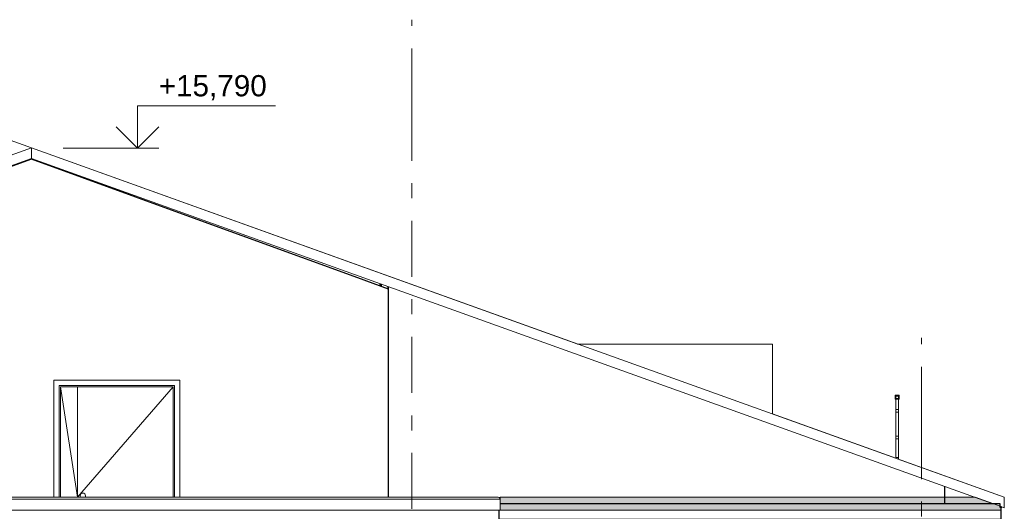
# Model space of a CAD drawing. Header units: millimetres. Extents: x -28034 to 133570, y -6180 to 17692.
# Tile 28 of 36: x 87720 to 96995, y 10138 to 14770. Entities that reach past the tile are written whole.
import ezdxf
from ezdxf.enums import TextEntityAlignment as Align

# ---------------------------------------------------------------- set-up
doc = ezdxf.new("R2010")
doc.units = ezdxf.units.MM
doc.header["$MEASUREMENT"] = 0
doc.linetypes.add('Штрих-Штриховая', pattern=[1093.611073, 529.166651, -211.666656, 141.111112, -211.666656])
for name, color, linetype in [('1 Молдинги', 7, 'Continuous'), ('1_Кровля (плоская)', 7, 'Continuous'), ('1_Окна слуховые', 7, 'Continuous'), ('Новый_1_Ограждение кровли', 7, 'Continuous'), ('Новый_Двери Archicad', 7, 'Continuous'), ('Новый_Конструктив - Стены Несущие', 7, 'Continuous'), ('Новый_Фартук парапета', 7, 'Continuous'), ('Размер - Отметка Уровня', 7, 'Continuous'), ('Фартук парапета', 7, 'Continuous'), ('Элемент Модели - Оси', 7, 'Continuous')]:
    doc.layers.add(name, color=color, linetype=linetype)
for name, color, linetype, lineweight in [('1 Молдинги_Ном._пера__1', 7, 'Continuous', 15), ('1 Молдинги_Ном._пера__120', 7, 'Continuous', 5), ('1 Молдинги_Ном._пера__21', 7, 'Continuous', 30), ('1_Кровля (плоская)_Ном._пера__120', 7, 'Continuous', 5), ('1_Окна слуховые_Ном._пера__120', 7, 'Continuous', 5), ('Новый_1_Ограждение кровли_Ном._пера__120', 7, 'Continuous', 5), ('Новый_Двери Archicad_Ном._пера__1', 7, 'Continuous', 15), ('Новый_Конструктив - Стены Несущие_Ном._пера__21', 7, 'Continuous', 30), ('Новый_Фартук парапета_Ном._пера__120', 7, 'Continuous', 5), ('Размер - Отметка Уровня_Ном._пера__120', 7, 'Continuous', 5), ('Фартук парапета_Ном._пера__120', 7, 'Continuous', 5), ('Элемент Модели - Оси_Ном._пера__1', 7, 'Continuous', 15), ('Элемент Модели - Оси_Ном._пера__120', 7, 'Continuous', 5), ('Элемент Модели - Оси_Ном._пера__2', 8, 'Continuous', 15)]:
    doc.layers.add(name, color=color, linetype=linetype, lineweight=lineweight)
doc.styles.add('СГЕНЕРИР_СТИЛЬ_1', font='arial.ttf')

# ---------------------------------------------------------------- blocks, each defined once
blk = doc.blocks.new('Элемент Разреза_241_1', base_point=(104939.2, -2230.2))
at = {"layer": '1_Кровля (плоская)_Ном._пера__120', "color": 7, "linetype": 'Continuous', "lineweight": 5}
for p, q in [((87829.9, 13561.6), (96994.9, 10271)), ((92976.2, 11713.9), (87829.9, 13561.6)), ((87829.9, 13561.6), (87829.9, 13461.7)), ((96880.3, 10212.3), (87829.9, 13461.7)), ((95973, 10638), (94811.5, 11055)), ((96994.9, 10271.1), (95985.8, 10633.4)), ((96994.9, 10171.1), (96994.9, 10271)), ((96994.9, 10171.1), (96952.3, 10186.4))]:
    blk.add_line(p, q, dxfattribs=at)
blk = doc.blocks.new('Элемент Разреза_304_1', base_point=(104939.2, -2230.2))
at = {"layer": 'Фартук парапета_Ном._пера__120', "color": 7, "linetype": 'Continuous', "lineweight": 5}
for p, q in [((92244.9, 10252.4), (67684.9, 10252.4)), ((92226.4, 10269.7), (67703.4, 10269.7)), ((92235.6, 10267.8), (92226.4, 10269.7)), ((92242.4, 10261.4), (92235.6, 10267.8)), ((92244.9, 10252.4), (92242.4, 10261.4)), ((92244.9, 10147), (92244.9, 10252.4)), ((92244.9, 10147), (67684.9, 10147))]:
    blk.add_line(p, q, dxfattribs=at)
blk = doc.blocks.new('Элемент Разреза_310_1', base_point=(104939.2, -2230.2))
at = {"layer": 'Новый_Фартук парапета_Ном._пера__120', "color": 7, "linetype": 'Continuous', "lineweight": 5}
for p, q in [((92223.9, 10269.7), (92223.8, 10269.7)), ((92226.4, 10269.8), (92223.9, 10269.7)), ((92226.3, 10269.8), (92226.4, 10269.8)), ((92235.6, 10267.9), (92226.4, 10269.8)), ((92242.4, 10261.5), (92235.6, 10267.9)), ((92244.9, 10252.4), (92242.4, 10261.5)), ((92244.9, 10252.4), (92244.9, 10252.4))]:
    blk.add_line(p, q, dxfattribs=at)
blk = doc.blocks.new('Элемент Разреза_347_1', base_point=(104939.2, -2230.2))
at = {"layer": '1_Кровля (плоская)_Ном._пера__120', "color": 7, "linetype": 'Continuous', "lineweight": 5}
for p, q in [((78665, 10271.1), (87829.9, 13561.6)), ((87829.9, 13461.8), (78939.3, 10269.7)), ((78664.9, 10269.7), (78664.9, 10271)), ((78665, 10269.7), (78665, 10271.1))]:
    blk.add_line(p, q, dxfattribs=at)
blk = doc.blocks.new('Элемент Разреза_362_1', base_point=(104939.2, -2230.2))
at = {"layer": 'Новый_Конструктив - Стены Несущие_Ном._пера__21', "color": 7, "linetype": 'Continuous', "lineweight": 30}
for p, q in [((91194.9, 10269.7), (91194.9, 12253.6)), ((96434.9, 10212.3), (96434.9, 10372.2))]:
    blk.add_line(p, q, dxfattribs=at)
blk = doc.blocks.new('Элемент Разреза_364_1', base_point=(104939.2, -2230.2))
at = {"layer": 'Новый_Двери Archicad_Ном._пера__1', "color": 7, "linetype": 'Continuous', "lineweight": 15}
for p, q in [((88042.2, 11372.7), (88042.2, 10269.7)), ((89228.2, 11372.7), (88042.2, 11372.7)), ((88092.2, 10269.7), (88092.2, 11322.7)), ((88092.2, 11322.7), (89178.2, 11322.7)), ((89178.2, 11322.7), (89178.2, 10269.7)), ((89228.2, 10269.7), (89228.2, 11372.7)), ((88104.2, 10269.7), (88104.2, 11310.7)), ((88104.2, 11310.7), (89166.2, 11310.7)), ((88105.2, 11309.7), (88265.2, 10269.7)), ((88265.2, 11309.7), (88105.2, 11309.7)), ((88105.2, 11309.7), (88105.2, 10269.7)), ((88265.2, 10269.7), (88265.2, 11309.7)), ((89165.2, 11309.7), (88265.2, 10269.7)), ((88265.2, 11309.7), (89165.2, 11309.7)), ((89165.2, 11309.7), (89165.2, 10269.7)), ((89166.2, 11310.7), (89166.2, 10269.7)), ((88297.5, 10302.4), (88292.1, 10294.3)), ((88305.6, 10307.8), (88297.5, 10302.4)), ((88315.2, 10309.7), (88305.6, 10307.8)), ((88324.7, 10307.8), (88315.2, 10309.7)), ((88332.8, 10302.4), (88324.7, 10307.8)), ((88338.3, 10294.3), (88332.8, 10302.4)), ((88292.1, 10294.3), (88290.2, 10284.7)), ((88290.2, 10284.7), (88290.2, 10269.7)), ((88340.2, 10284.7), (88338.3, 10294.3)), ((88340.2, 10269.7), (88340.2, 10284.7))]:
    blk.add_line(p, q, dxfattribs=at)
blk = doc.blocks.new('Элемент Разреза_365_1', base_point=(104939.2, -2230.2))
at = {"layer": 'Новый_Конструктив - Стены Несущие_Ном._пера__21', "color": 7, "linetype": 'Continuous', "lineweight": 30}
for p, q in [((87829.9, 13456), (86379.9, 12928.2)), ((89287.2, 12925.6), (87829.9, 13456)), ((86379.9, 12917.2), (86379.9, 12928.2))]:
    blk.add_line(p, q, dxfattribs=at)
blk = doc.blocks.new('Элемент Разреза_366_1', base_point=(104939.2, -2230.2))
at = {"layer": 'Новый_Конструктив - Стены Несущие_Ном._пера__21', "color": 7, "linetype": 'Continuous', "lineweight": 30}
blk.add_line((90905.7, 12336.5), (89287.2, 12925.6), dxfattribs=at)
blk = doc.blocks.new('Элемент Разреза_367_1', base_point=(104939.2, -2230.2))
at = {"layer": 'Новый_Конструктив - Стены Несущие_Ном._пера__21', "color": 7, "linetype": 'Continuous', "lineweight": 30}
blk.add_line((91194.9, 12231.2), (90905.7, 12336.5), dxfattribs=at)
blk = doc.blocks.new('Элемент Разреза_369_1', base_point=(104939.2, -2230.2))
at = {"layer": '1 Молдинги_Ном._пера__21', "color": 7, "linetype": 'Continuous', "lineweight": 30}
blk.add_line((92235.9, 10062.3), (92235.9, 10147), dxfattribs=at)
blk = doc.blocks.new('Элемент Разреза_370_1', base_point=(104939.2, -2230.2))
at = {"layer": '1 Молдинги_Ном._пера__21', "color": 7, "linetype": 'Continuous', "lineweight": 30}
for p, q in [((92244.9, 10212.3), (96952.3, 10212.3)), ((96952.3, 10212.3), (96952.3, 10175.3)), ((96964.9, 10169.8), (96952.3, 10175.3)), ((96964.9, 10181.9), (96964.9, 10169.8)), ((96964.9, 10062.3), (96964.9, 10169.8)), ((92235.9, 10062.3), (96964.9, 10062.3)), ((96914.9, 9912.3), (96914.9, 10062.3)), ((92185.9, 9912.3), (96914.9, 9912.3)), ((96864.9, 9762.3), (96864.9, 9912.3)), ((92135.9, 9762.3), (96864.9, 9762.3)), ((96814.9, 9562.3), (96814.9, 9762.3)), ((92085.9, 9562.3), (96814.9, 9562.3)), ((96694.9, 9412.3), (96694.9, 9562.3)), ((91965.9, 9412.3), (96694.9, 9412.3)), ((96644.9, 9212.3), (96644.9, 9412.3)), ((91915.9, 9212.3), (96644.9, 9212.3))]:
    blk.add_line(p, q, dxfattribs=at)
blk = doc.blocks.new('Элемент Разреза_371_1', base_point=(104939.2, -2230.2))
at = {"layer": '1_Кровля (плоская)_Ном._пера__120', "color": 7, "linetype": 'Continuous', "lineweight": 5}
for p, q in [((87829.9, 13561.6), (84523.2, 14748.8)), ((87829.9, 13461.8), (79221.9, 10371.2))]:
    blk.add_line(p, q, dxfattribs=at)
blk = doc.blocks.new('Элемент Разреза_375_1', base_point=(104939.2, -2230.2))
at = {"layer": 'Новый_1_Ограждение кровли_Ном._пера__120', "color": 7, "linetype": 'Continuous', "lineweight": 5}
for p, q in [((95965.5, 11233.4), (95965.5, 11193.4)), ((96005.5, 11233.4), (95965.5, 11233.4)), ((95971.5, 11227.4), (95999.5, 11227.4)), ((95971.5, 11199.4), (95971.5, 11227.4)), ((95999.5, 11227.4), (95999.5, 11199.4)), ((96005.5, 11193.4), (96005.5, 11233.4)), ((95965.5, 11193.4), (96005.5, 11193.4)), ((95999.5, 11199.4), (95971.5, 11199.4))]:
    blk.add_line(p, q, dxfattribs=at)
blk = doc.blocks.new('Элемент Разреза_461_1', base_point=(104939.2, -2230.2))
at = {"layer": '1_Окна слуховые_Ном._пера__120', "color": 7, "linetype": 'Continuous', "lineweight": 5}
for p, q in [((92976, 11713.9), (94811.5, 11713.9)), ((94811.5, 11692.7), (94811.5, 11713.9)), ((94811.5, 11650.7), (94811.5, 11692.7)), ((94811.5, 11589.5), (94811.5, 11650.7)), ((94811.5, 11510.7), (94811.5, 11589.5)), ((94811.5, 11416.8), (94811.5, 11510.7)), ((94811.5, 11310.7), (94811.5, 11416.8)), ((94811.5, 11195.5), (94811.5, 11310.7)), ((94811.5, 11074.8), (94811.5, 11195.5)), ((94811.5, 11054.9), (94811.5, 11074.8))]:
    blk.add_line(p, q, dxfattribs=at)
blk = doc.blocks.new('Элемент Разреза_462_1', base_point=(104939.2, -2230.2))
at = {"layer": 'Новый_Конструктив - Стены Несущие_Ном._пера__21', "color": 7, "linetype": 'Continuous', "lineweight": 30}
for p, q in [((91117.1, 12281.5), (91117.1, 12259.6)), ((91117.1, 12259.5), (91117.1, 12281.5)), ((91127, 12277.9), (91127, 12277.9))]:
    blk.add_line(p, q, dxfattribs=at)
blk = doc.blocks.new('Элемент Разреза_463_1', base_point=(104939.2, -2230.2))
at = {"layer": 'Новый_Конструктив - Стены Несущие_Ном._пера__21', "color": 7, "linetype": 'Continuous', "lineweight": 30}
for p, q in [((91127, 12255.9), (91127, 12277.9)), ((91187, 12256.4), (91187, 12234.1))]:
    blk.add_line(p, q, dxfattribs=at)
blk = doc.blocks.new('Элемент Разреза_514_1', base_point=(104939.2, -2230.2))
at = {"layer": 'Новый_1_Ограждение кровли_Ном._пера__120', "color": 7, "linetype": 'Continuous', "lineweight": 5}
for p, q in [((95973, 10637.9), (95973, 10643.4)), ((95985.5, 10633.4), (95998, 10633.4)), ((95998, 10633.4), (95998, 10643.4))]:
    blk.add_line(p, q, dxfattribs=at)
blk = doc.blocks.new('Элемент Разреза_515_1', base_point=(104939.2, -2230.2))
at = {"layer": 'Новый_1_Ограждение кровли_Ном._пера__120', "color": 7, "linetype": 'Continuous', "lineweight": 5}
for p, q in [((95973, 11223.4), (95998, 11223.4)), ((95973, 11199.4), (95973, 11223.4)), ((95998, 11199.4), (95998, 11223.4)), ((95973, 11095.9), (95973, 11193.4)), ((95998, 11095.9), (95998, 11193.4)), ((95973, 10845.9), (95973, 11070.9)), ((95998, 10845.9), (95998, 11070.9)), ((95973, 10643.4), (95973, 10820.9)), ((95998, 10643.4), (95998, 10820.9)), ((95973, 10643.4), (95998, 10643.4))]:
    blk.add_line(p, q, dxfattribs=at)
blk = doc.blocks.new('Элемент Разреза_516_1', base_point=(104939.2, -2230.2))
at = {"layer": 'Новый_1_Ограждение кровли_Ном._пера__120', "color": 7, "linetype": 'Continuous', "lineweight": 5}
for p, q in [((95973, 10845.9), (95973, 10820.9)), ((95998, 10845.9), (95973, 10845.9)), ((95973, 10820.9), (95998, 10820.9)), ((95973.1, 10845.8), (95998, 10845.8)), ((95973.1, 10820.9), (95973.1, 10845.8)), ((95998, 10820.9), (95973.1, 10820.9)), ((95998, 10820.9), (95998, 10845.9)), ((95998, 10845.8), (95998, 10820.9))]:
    blk.add_line(p, q, dxfattribs=at)
blk = doc.blocks.new('Элемент Разреза_517_1', base_point=(104939.2, -2230.2))
at = {"layer": 'Новый_1_Ограждение кровли_Ном._пера__120', "color": 7, "linetype": 'Continuous', "lineweight": 5}
for p, q in [((95973, 11095.9), (95973, 11070.9)), ((95998, 11095.9), (95973, 11095.9)), ((95973, 11070.9), (95998, 11070.9)), ((95973.1, 11095.8), (95998, 11095.8)), ((95973.1, 11070.9), (95973.1, 11095.8)), ((95998, 11070.9), (95973.1, 11070.9)), ((95998, 11070.9), (95998, 11095.9)), ((95998, 11095.8), (95998, 11070.9))]:
    blk.add_line(p, q, dxfattribs=at)
blk = doc.blocks.new('Стандартный Маркер Сетки[30]_1', base_point=(91414.9, 14769.8))
at = {"layer": 'Элемент Модели - Оси_Ном._пера__120', "color": 7, "linetype": 'Штрих-Штриховая', "lineweight": 5}
for q in [(91414.9, 14769.8), (91414.9, -4430.2)]:
    blk.add_line((91414.9, 13969.8), q, dxfattribs=at)
at = {"layer": 'Элемент Модели - Оси_Ном._пера__1', "color": 7, "lineweight": 15, "style": 'СГЕНЕРИР_СТИЛЬ_1'}
blk.add_attdef('AC_MarkerText_1', text='', height=350, rotation=360, dxfattribs=at).set_placement((91414.9, -5530.2), align=Align.TOP_CENTER)
blk = doc.blocks.new('Стандартный Маркер Сетки[33]_1', base_point=(96214.9, 11770.8))
at = {"layer": 'Элемент Модели - Оси_Ном._пера__120', "color": 7, "linetype": 'Штрих-Штриховая', "lineweight": 5}
for q in [(96214.9, 11770.8), (96214.9, -4430.2)]:
    blk.add_line((96214.9, 10970.8), q, dxfattribs=at)
at = {"layer": 'Элемент Модели - Оси_Ном._пера__2', "color": 8, "lineweight": 15, "style": 'СГЕНЕРИР_СТИЛЬ_1'}
blk.add_attdef('AC_MarkerText_1', text='', height=350, rotation=360, dxfattribs=at).set_placement((96214.9, -5530.2), align=Align.TOP_CENTER)
blk = doc.blocks.new('Отметка высоты (ГОСТ)[48]_1', base_point=(88829.9, 13559.6))
at = {"layer": 'Размер - Отметка Уровня_Ном._пера__120', "color": 7, "linetype": 'Continuous', "lineweight": 5}
for p, q in [((88829.9, 13559.6), (88829.9, 13959.6)), ((88829.9, 13959.6), (90129, 13959.6)), ((88829.9, 13559.6), (88629.9, 13759.6)), ((88829.9, 13559.6), (89029.9, 13759.6)), ((88129.9, 13559.6), (89029.9, 13559.6))]:
    blk.add_line(p, q, dxfattribs=at)
at = {"layer": 'Размер - Отметка Уровня_Ном._пера__120', "color": 7, "lineweight": 5, "insert": (89029.9, 13989.3), "char_height": 200, "attachment_point": 7, "style": 'СГЕНЕРИР_СТИЛЬ_1'}
blk.add_mtext('\\A1;+15,790{\\H0.66x;\\S^  ;}', dxfattribs=at)
at = {"layer": 'Размер - Отметка Уровня_Ном._пера__120', "color": 7, "lineweight": 5, "style": 'СГЕНЕРИР_СТИЛЬ_1'}
blk.add_attdef('addText', text='', height=150, dxfattribs=at).set_placement((89089.9, 13723.9), align=Align.BOTTOM_LEFT)

msp = doc.modelspace()

# ---------------------------------------------------------------- hatches: boundary and pattern name
at = {"layer": '1 Молдинги_Ном._пера__1', "linetype": 'Continuous', "lineweight": 0, "true_color": 0x5f5f5f}
msp.add_hatch(color=251, dxfattribs=at).paths.add_polyline_path([(92244.9, 10147), (96964.9, 10147), (96964.9, 10181.9), (96720.1, 10269.8), (92244.9, 10269.8)])

# ---------------------------------------------------------------- linework, layer by layer
at = {"layer": '1 Молдинги_Ном._пера__120', "color": 7, "linetype": 'Continuous', "lineweight": 5, "flags": 128}
msp.add_lwpolyline([(92244.9, 10147), (96964.9, 10147), (96964.9, 10181.9), (96720.1, 10269.8), (92244.9, 10269.8)], close=True, dxfattribs=at)

# ---------------------------------------------------------------- block references
at = {"layer": '1 Молдинги', "lineweight": 0}
for name in ['Элемент Разреза_370_1', 'Элемент Разреза_369_1']:
    msp.add_blockref(name, (104939.2, -2230.2), dxfattribs=at)
at = {"layer": '1_Кровля (плоская)', "lineweight": 0}
for name in ['Элемент Разреза_371_1', 'Элемент Разреза_347_1', 'Элемент Разреза_241_1']:
    msp.add_blockref(name, (104939.2, -2230.2), dxfattribs=at)
at = {"layer": '1_Окна слуховые', "lineweight": 0}
msp.add_blockref('Элемент Разреза_461_1', (104939.2, -2230.2), dxfattribs=at)
at = {"layer": 'Новый_1_Ограждение кровли', "lineweight": 0}
for name in ['Элемент Разреза_375_1', 'Элемент Разреза_515_1', 'Элемент Разреза_517_1', 'Элемент Разреза_516_1', 'Элемент Разреза_514_1']:
    msp.add_blockref(name, (104939.2, -2230.2), dxfattribs=at)
at = {"layer": 'Новый_Двери Archicad', "lineweight": 0}
msp.add_blockref('Элемент Разреза_364_1', (104939.2, -2230.2), dxfattribs=at)
at = {"layer": 'Новый_Конструктив - Стены Несущие', "lineweight": 0}
for name in ['Элемент Разреза_365_1', 'Элемент Разреза_366_1', 'Элемент Разреза_367_1', 'Элемент Разреза_462_1', 'Элемент Разреза_463_1', 'Элемент Разреза_362_1']:
    msp.add_blockref(name, (104939.2, -2230.2), dxfattribs=at)
at = {"layer": 'Новый_Фартук парапета', "lineweight": 0}
msp.add_blockref('Элемент Разреза_310_1', (104939.2, -2230.2), dxfattribs=at)
at = {"layer": 'Размер - Отметка Уровня', "color": 7, "linetype": 'Continuous', "lineweight": 5}
msp.add_blockref('Отметка высоты (ГОСТ)[48]_1', (88829.9, 13559.6), dxfattribs=at)
at = {"layer": 'Фартук парапета', "lineweight": 0}
msp.add_blockref('Элемент Разреза_304_1', (104939.2, -2230.2), dxfattribs=at)
at = {"layer": 'Элемент Модели - Оси', "color": 7, "linetype": 'Continuous', "lineweight": 5}
for name, p in [('Стандартный Маркер Сетки[30]_1', (91414.9, 14769.8)), ('Стандартный Маркер Сетки[33]_1', (96214.9, 11770.8))]:
    msp.add_blockref(name, p, dxfattribs=at)

doc.saveas('drawing.dxf')
